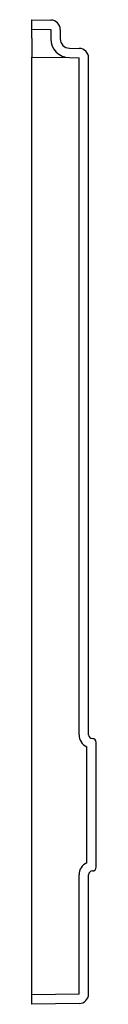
# Model space of a CAD drawing. Header units: millimetres. Extents: x 4103.058 to 4103.092, y 2712.976 to 2713.497.
import ezdxf

# ---------------------------------------------------------------- set-up
doc = ezdxf.new("R2010")
doc.units = ezdxf.units.MM
doc.layers.add('SANINDUSA', color=3, linetype='Continuous')

msp = doc.modelspace()

# ---------------------------------------------------------------- linework, layer by layer
at = {"layer": 'SANINDUSA'}
for p, q in [((4103.058093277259, 2713.491537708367), (4103.058093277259, 2713.496538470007)), ((4103.058093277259, 2713.496538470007), (4103.068180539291, 2713.496362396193)), ((4103.058093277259, 2713.491537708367), (4103.068093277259, 2713.491363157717)), ((4103.058093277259, 2713.486798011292), (4103.058093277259, 2713.491537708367)), ((4103.068093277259, 2713.491363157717), (4103.068093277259, 2713.486451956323)), ((4103.073093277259, 2713.491363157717), (4103.073093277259, 2713.486451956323)), ((4103.058093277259, 2713.486798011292), (4103.058093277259, 2713.47679953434)), ((4103.078006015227, 2713.481452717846), (4103.083180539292, 2713.481362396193)), ((4103.058093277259, 2713.47679953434), (4103.077918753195, 2713.476453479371)), ((4103.058093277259, 2712.980753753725), (4103.058093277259, 2713.47679953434)), ((4103.077918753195, 2713.476453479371), (4103.08309327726, 2713.476363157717)), ((4103.08309327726, 2713.118276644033), (4103.08309327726, 2713.476363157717)), ((4103.08809327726, 2713.118276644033), (4103.08809327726, 2713.476363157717)), ((4103.08709327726, 2713.050601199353), (4103.08709327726, 2713.111952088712)), ((4103.09209327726, 2713.048276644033), (4103.09209327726, 2713.114276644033)), ((4103.08309327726, 2712.981190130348), (4103.08309327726, 2713.044276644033)), ((4103.08809327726, 2712.981190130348), (4103.08809327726, 2713.044276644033)), ((4103.08309327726, 2712.981190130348), (4103.058093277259, 2712.980753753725)), ((4103.058093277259, 2712.975752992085), (4103.058093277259, 2712.980753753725)), ((4103.083180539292, 2712.976190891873), (4103.058093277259, 2712.975752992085))]:
    msp.add_line(p, q, dxfattribs=at)
for centre, radius, start, end in [((4103.068093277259, 2713.491363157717), 0.005000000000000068, 0, 88.99999999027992), ((4103.07809327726, 2713.486451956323), 0.01, 180, 268.9999999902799), ((4103.07809327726, 2713.486451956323), 0.005000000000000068, 180, 268.9999999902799), ((4103.08309327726, 2713.476363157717), 0.005, 0, 88.99999999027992), ((4103.090093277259, 2713.118276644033), 0.007000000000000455, 180, 244.6230664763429), ((4103.090093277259, 2713.118276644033), 0.002000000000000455, 180, 270), ((4103.090093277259, 2713.114276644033), 0.001999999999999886, 0, 90), ((4103.090093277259, 2713.044276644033), 0.007000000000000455, 115.3769335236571, 180), ((4103.090093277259, 2713.048276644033), 0.00200000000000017, 270, 0), ((4103.090093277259, 2713.044276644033), 0.002000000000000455, 90, 180), ((4103.08309327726, 2712.981190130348), 0.005000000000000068, 271.0000000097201, 0)]:
    msp.add_arc(centre, radius, start, end, dxfattribs=at)

doc.saveas('drawing.dxf')
